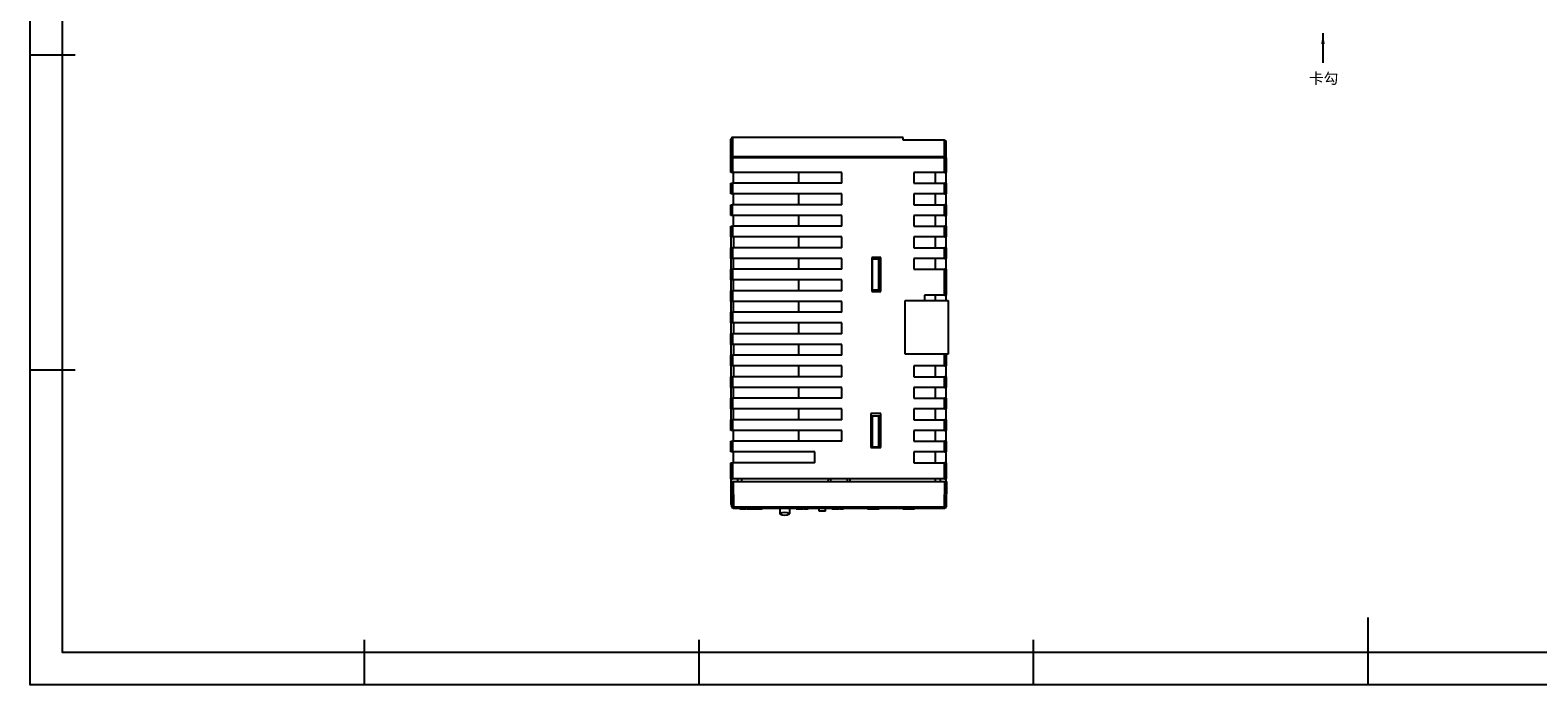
# Model space of a CAD drawing. Header units: millimetres. Extents: x 1931 to 2429, y 62 to 413.
# Tile 1 of 26: x 1931 to 2212, y 62 to 183. Entities that reach past the tile are written whole.
import ezdxf

# ---------------------------------------------------------------- set-up
doc = ezdxf.new("R2010")
doc.units = ezdxf.units.MM
doc.header["$LTSCALE"] = 2
doc.layers.add('HMI-D4', color=250, linetype='Continuous')
doc.layers.add('HMI-D7', color=250, linetype='Continuous')
doc.styles.add('样式 1', font='simhei.ttf', dxfattribs={"height": 1.8})
doc.dimstyles.new('ISO-25', dxfattribs={"dimtxt": 2.5, "dimasz": 2.5, "dimexe": 1.25, "dimexo": 0.625, "dimtad": 1, "dimtxsty": 'Standard', "dimcen": 2.5, "dimadec": 0, "dimazin": 0, "dimtfac": 1, "dimtmove": 0, "dimatfit": 3, "dimfxl": 1, "dimarcsym": 0})

msp = doc.modelspace()

# ---------------------------------------------------------------- linework, layer by layer
at = {"color": 7, "linetype": 'Continuous', "lineweight": 25}
for p, q in [((2061.7, 159.62), (2061.7, 163.12)), ((2062, 163.42), (2062, 159.92)), ((2093.7, 163.42), (2062, 163.42)), ((2093.7, 162.92), (2093.7, 163.42)), ((2101.4, 162.92), (2093.7, 162.92)), ((2101.4, 159.92), (2101.4, 162.92)), ((2101.7, 159.62), (2101.7, 162.62)), ((2062, 159.62), (2062, 159.92)), ((2062, 159.92), (2101.4, 159.92)), ((2101.4, 159.62), (2101.4, 159.92)), ((2061.7, 159.62), (2062, 159.62)), ((2061.7, 156.92), (2061.7, 159.62)), ((2101.4, 159.62), (2062, 159.62)), ((2062, 159.62), (2062, 156.92)), ((2101.7, 159.62), (2101.4, 159.62)), ((2101.4, 156.92), (2101.4, 159.62)), ((2101.7, 159.62), (2101.7, 156.92)), ((2062, 156.92), (2061.7, 156.92)), ((2061.7, 152.92), (2061.7, 154.92)), ((2061.7, 154.92), (2062, 154.92)), ((2082.31, 156.92), (2062, 156.92)), ((2062, 154.92), (2062, 152.92)), ((2082.31, 154.92), (2062, 154.92)), ((2062.2, 154.92), (2062.2, 156.92)), ((2074.31, 154.92), (2074.31, 156.92)), ((2082.31, 154.92), (2082.31, 156.92)), ((2101.4, 156.92), (2095.7, 156.92)), ((2095.7, 156.92), (2095.7, 154.92)), ((2095.7, 154.92), (2101.4, 154.92)), ((2099.7, 156.92), (2099.7, 154.92)), ((2101.4, 156.92), (2101.7, 156.92)), ((2101.4, 152.92), (2101.4, 154.92)), ((2101.7, 154.92), (2101.4, 154.92)), ((2101.7, 154.92), (2101.7, 156.92)), ((2101.7, 154.92), (2101.7, 152.92)), ((2062, 152.92), (2061.7, 152.92)), ((2082.31, 152.92), (2062, 152.92)), ((2062.2, 150.92), (2062.2, 152.92)), ((2074.31, 150.92), (2074.31, 152.92)), ((2082.31, 150.92), (2082.31, 152.92)), ((2101.4, 152.92), (2095.7, 152.92)), ((2095.7, 152.92), (2095.7, 150.92)), ((2099.7, 152.92), (2099.7, 150.92)), ((2101.4, 152.92), (2101.7, 152.92)), ((2101.7, 150.92), (2101.7, 152.92)), ((2061.7, 148.92), (2061.7, 150.92)), ((2061.7, 150.92), (2061.9, 150.92)), ((2061.9, 148.92), (2061.7, 148.92)), ((2061.9, 150.92), (2061.9, 148.92)), ((2082.31, 150.92), (2061.9, 150.92)), ((2082.31, 148.92), (2061.9, 148.92)), ((2062.2, 146.92), (2062.2, 148.92)), ((2074.31, 146.92), (2074.31, 148.92)), ((2082.31, 146.92), (2082.31, 148.92)), ((2095.7, 150.92), (2101.4, 150.92)), ((2101.4, 148.92), (2095.7, 148.92)), ((2095.7, 148.92), (2095.7, 146.92)), ((2099.7, 148.92), (2099.7, 146.92)), ((2101.4, 148.92), (2101.4, 150.92)), ((2101.7, 150.92), (2101.4, 150.92)), ((2101.4, 148.92), (2101.7, 148.92)), ((2101.7, 150.92), (2101.7, 148.92)), ((2101.7, 146.92), (2101.7, 148.92)), ((2061.7, 144.92), (2061.7, 146.92)), ((2061.7, 146.92), (2062, 146.92)), ((2062, 146.92), (2062, 144.92)), ((2082.31, 146.92), (2062, 146.92)), ((2095.7, 146.92), (2101.4, 146.92)), ((2101.4, 144.92), (2101.4, 146.92)), ((2101.7, 146.92), (2101.4, 146.92)), ((2101.7, 146.92), (2101.7, 144.92)), ((2062, 144.92), (2061.7, 144.92)), ((2061.7, 144.92), (2061.7, 142.92)), ((2082.31, 144.92), (2062, 144.92)), ((2062.2, 144.92), (2062.2, 142.92)), ((2074.31, 142.92), (2074.31, 144.92)), ((2082.31, 142.92), (2082.31, 144.92)), ((2101.4, 144.92), (2095.7, 144.92)), ((2095.7, 144.92), (2095.7, 142.92)), ((2099.7, 144.92), (2099.7, 142.92)), ((2101.4, 144.92), (2101.7, 144.92)), ((2101.7, 142.92), (2101.7, 144.92)), ((2061.7, 140.92), (2061.7, 142.92)), ((2061.7, 142.92), (2062, 142.92)), ((2062, 140.92), (2061.7, 140.92)), ((2061.7, 140.92), (2061.7, 138.92)), ((2062, 142.92), (2062, 140.92)), ((2082.31, 142.92), (2062, 142.92)), ((2082.31, 140.92), (2062, 140.92)), ((2062.2, 138.92), (2062.2, 140.92)), ((2074.31, 138.92), (2074.31, 140.92)), ((2082.31, 138.92), (2082.31, 140.92)), ((2089.6, 141.07), (2087.9, 141.07)), ((2087.9, 141.07), (2087.9, 134.77)), ((2087.93, 140.77), (2087.9, 140.77)), ((2087.93, 140.77), (2087.93, 135.07)), ((2089.18, 140.77), (2087.93, 140.77)), ((2089.18, 135.07), (2089.18, 140.77)), ((2089.18, 140.77), (2089.3, 140.77)), ((2089.3, 135.07), (2089.3, 140.77)), ((2089.3, 140.77), (2089.5, 140.77)), ((2089.5, 140.77), (2089.5, 135.07)), ((2089.5, 140.77), (2089.6, 140.77)), ((2089.6, 134.77), (2089.6, 141.07)), ((2095.7, 142.92), (2101.4, 142.92)), ((2101.4, 140.92), (2095.7, 140.92)), ((2095.7, 140.92), (2095.7, 138.92)), ((2099.7, 140.92), (2099.7, 138.92)), ((2101.4, 140.92), (2101.4, 142.92)), ((2101.7, 142.92), (2101.4, 142.92)), ((2101.4, 140.92), (2101.7, 140.92)), ((2101.7, 142.92), (2101.7, 140.92)), ((2101.7, 138.92), (2101.7, 140.92)), ((2061.7, 136.92), (2061.7, 138.92)), ((2061.7, 138.92), (2062, 138.92)), ((2062, 138.92), (2062, 136.92)), ((2082.31, 138.92), (2062, 138.92)), ((2095.7, 138.92), (2101.4, 138.92)), ((2101.4, 134.12), (2101.4, 138.92)), ((2101.7, 138.92), (2101.4, 138.92)), ((2101.7, 138.92), (2101.7, 134.12)), ((2062, 136.92), (2061.7, 136.92)), ((2061.7, 136.92), (2061.7, 134.92)), ((2061.7, 132.92), (2061.7, 134.92)), ((2061.7, 134.92), (2062, 134.92)), ((2082.31, 136.92), (2062, 136.92)), ((2062, 134.92), (2062, 132.92)), ((2082.31, 134.92), (2062, 134.92)), ((2062.2, 134.92), (2062.2, 136.92)), ((2074.31, 134.92), (2074.31, 136.92)), ((2082.31, 134.92), (2082.31, 136.92)), ((2087.9, 135.07), (2087.93, 135.07)), ((2087.9, 134.77), (2089.6, 134.77)), ((2087.93, 135.07), (2089.18, 135.07)), ((2089.18, 135.07), (2089.3, 135.07)), ((2089.3, 135.07), (2089.5, 135.07)), ((2089.6, 135.07), (2089.5, 135.07)), ((2062, 132.92), (2061.7, 132.92)), ((2061.7, 132.92), (2061.7, 130.92)), ((2082.31, 132.92), (2062, 132.92)), ((2062.2, 130.92), (2062.2, 132.92)), ((2074.31, 130.92), (2074.31, 132.92)), ((2082.31, 130.92), (2082.31, 132.92)), ((2094.1, 123.12), (2094.1, 133.12)), ((2094.1, 133.12), (2102.1, 133.12)), ((2101.4, 134.12), (2097.7, 134.12)), ((2097.7, 134.12), (2097.7, 133.12)), ((2099.7, 134.12), (2099.7, 133.12)), ((2101.4, 134.12), (2101.7, 134.12)), ((2101.7, 133.22), (2101.7, 134.12)), ((2102.1, 133.12), (2102.1, 123.12)), ((2061.7, 128.92), (2061.7, 130.92)), ((2061.7, 130.92), (2062, 130.92)), ((2062, 130.92), (2062, 128.92)), ((2082.31, 130.92), (2062, 130.92)), ((2062, 128.92), (2061.7, 128.92)), ((2061.7, 128.92), (2061.7, 126.92)), ((2061.7, 124.92), (2061.7, 126.92)), ((2061.7, 126.92), (2062, 126.92)), ((2082.31, 128.92), (2062, 128.92)), ((2062, 126.92), (2062, 124.92)), ((2082.31, 126.92), (2062, 126.92)), ((2062.2, 128.92), (2062.2, 126.92)), ((2074.31, 126.92), (2074.31, 128.92)), ((2082.31, 126.92), (2082.31, 128.92)), ((2062, 124.92), (2061.7, 124.92)), ((2061.7, 124.92), (2061.7, 122.92)), ((2082.31, 124.92), (2062, 124.92)), ((2062.2, 124.92), (2062.2, 122.92)), ((2074.31, 122.92), (2074.31, 124.92)), ((2082.31, 122.92), (2082.31, 124.92)), ((2061.7, 120.92), (2061.7, 122.92)), ((2061.7, 122.92), (2062, 122.92)), ((2062, 120.92), (2061.7, 120.92)), ((2061.7, 120.92), (2061.7, 118.92)), ((2062, 122.92), (2062, 120.92)), ((2082.31, 122.92), (2062, 122.92)), ((2082.31, 120.92), (2062, 120.92)), ((2062.2, 120.92), (2062.2, 118.92)), ((2074.31, 118.92), (2074.31, 120.92)), ((2082.31, 118.92), (2082.31, 120.92)), ((2102.1, 123.12), (2094.1, 123.12)), ((2101.4, 120.92), (2095.7, 120.92)), ((2095.7, 120.92), (2095.7, 118.92)), ((2099.7, 120.92), (2099.7, 118.92)), ((2101.4, 120.92), (2101.7, 120.92)), ((2101.7, 123.12), (2101.7, 120.92)), ((2101.7, 118.92), (2101.7, 120.92)), ((2061.7, 116.92), (2061.7, 118.92)), ((2061.7, 118.92), (2062, 118.92)), ((2062, 118.92), (2062, 116.92)), ((2082.31, 118.92), (2062, 118.92)), ((2095.7, 118.92), (2101.4, 118.92)), ((2101.4, 116.92), (2101.4, 118.92)), ((2101.7, 118.92), (2101.4, 118.92)), ((2101.7, 118.92), (2101.7, 116.92)), ((2062, 116.92), (2061.7, 116.92)), ((2061.7, 116.92), (2061.7, 114.92)), ((2082.31, 116.92), (2062, 116.92)), ((2062.2, 114.92), (2062.2, 116.92)), ((2074.31, 114.92), (2074.31, 116.92)), ((2082.31, 114.92), (2082.31, 116.92)), ((2101.4, 116.92), (2095.7, 116.92)), ((2095.7, 116.92), (2095.7, 114.92)), ((2099.7, 116.92), (2099.7, 114.92)), ((2101.4, 116.92), (2101.7, 116.92)), ((2101.7, 114.92), (2101.7, 116.92)), ((2061.7, 112.92), (2061.7, 114.92)), ((2061.7, 114.92), (2062, 114.92)), ((2062, 112.92), (2061.7, 112.92)), ((2061.7, 112.92), (2061.7, 110.92)), ((2062, 114.92), (2062, 112.92)), ((2082.31, 114.92), (2062, 114.92)), ((2082.31, 112.92), (2062, 112.92)), ((2062.2, 110.92), (2062.2, 112.92)), ((2074.31, 110.92), (2074.31, 112.92)), ((2082.31, 110.92), (2082.31, 112.92)), ((2095.7, 114.92), (2101.4, 114.92)), ((2101.4, 112.92), (2095.7, 112.92)), ((2095.7, 112.92), (2095.7, 110.92)), ((2099.7, 112.92), (2099.7, 110.92)), ((2101.4, 112.92), (2101.4, 114.92)), ((2101.7, 114.92), (2101.4, 114.92)), ((2101.4, 112.92), (2101.7, 112.92)), ((2101.7, 114.92), (2101.7, 112.92)), ((2101.7, 110.92), (2101.7, 112.92)), ((2061.7, 108.92), (2061.7, 110.92)), ((2061.7, 110.92), (2062, 110.92)), ((2062, 110.92), (2062, 108.92)), ((2082.31, 110.92), (2062, 110.92)), ((2089.6, 112.07), (2087.7, 112.07)), ((2087.7, 112.07), (2087.7, 105.77)), ((2087.7, 111.57), (2087.93, 111.57)), ((2087.93, 111.57), (2087.93, 105.87)), ((2089.18, 111.57), (2087.93, 111.57)), ((2089.18, 105.87), (2089.18, 111.57)), ((2089.3, 111.57), (2089.18, 111.57)), ((2089.5, 111.57), (2089.3, 111.57)), ((2089.3, 105.87), (2089.3, 111.57)), ((2089.5, 111.57), (2089.5, 105.87)), ((2089.5, 111.57), (2089.6, 111.57)), ((2089.6, 105.77), (2089.6, 112.07)), ((2095.7, 110.92), (2101.4, 110.92)), ((2101.4, 108.92), (2101.4, 110.92)), ((2101.7, 110.92), (2101.4, 110.92)), ((2101.7, 110.92), (2101.7, 108.92)), ((2062, 108.92), (2061.7, 108.92)), ((2061.7, 104.92), (2061.7, 106.92)), ((2061.7, 106.92), (2062, 106.92)), ((2082.31, 108.92), (2062, 108.92)), ((2062, 106.92), (2062, 104.92)), ((2082.31, 106.92), (2062, 106.92)), ((2062.2, 106.92), (2062.2, 108.92)), ((2074.31, 106.92), (2074.31, 108.92)), ((2082.31, 106.92), (2082.31, 108.92)), ((2101.4, 108.92), (2095.7, 108.92)), ((2095.7, 108.92), (2095.7, 106.92)), ((2095.7, 106.92), (2101.4, 106.92)), ((2099.7, 108.92), (2099.7, 106.92)), ((2101.4, 108.92), (2101.7, 108.92)), ((2101.4, 104.92), (2101.4, 106.92)), ((2101.7, 106.92), (2101.4, 106.92)), ((2101.7, 106.92), (2101.7, 108.92)), ((2101.7, 106.92), (2101.7, 104.92)), ((2062, 104.92), (2061.7, 104.92)), ((2077.31, 104.92), (2062, 104.92)), ((2062.2, 102.92), (2062.2, 104.92)), ((2077.31, 102.92), (2077.31, 104.92)), ((2087.7, 105.87), (2087.93, 105.87)), ((2087.7, 105.77), (2089.6, 105.77)), ((2087.93, 105.87), (2089.18, 105.87)), ((2089.18, 105.87), (2089.3, 105.87)), ((2089.3, 105.87), (2089.5, 105.87)), ((2089.6, 105.87), (2089.5, 105.87)), ((2101.4, 104.92), (2095.7, 104.92)), ((2095.7, 104.92), (2095.7, 102.92)), ((2099.7, 104.92), (2099.7, 102.92)), ((2101.4, 104.92), (2101.7, 104.92)), ((2101.7, 102.92), (2101.7, 104.92)), ((2061.7, 99.92), (2061.7, 102.92)), ((2061.7, 102.92), (2062, 102.92)), ((2062, 102.92), (2062, 99.92)), ((2077.31, 102.92), (2062, 102.92)), ((2095.7, 102.92), (2101.4, 102.92)), ((2101.4, 99.92), (2101.4, 102.92)), ((2101.7, 102.92), (2101.4, 102.92)), ((2101.7, 102.92), (2101.7, 99.92)), ((2061.7, 99.92), (2062, 99.92)), ((2061.7, 99.92), (2061.7, 95.22)), ((2061.88, 94.72), (2061.8, 99.42)), ((2101.4, 99.92), (2062, 99.92)), ((2062.1, 99.42), (2062.18, 94.72)), ((2062.1, 99.42), (2101.5, 99.42)), ((2063, 99.42), (2063, 99.92)), ((2063.7, 99.42), (2063.7, 99.92)), ((2079.8, 99.42), (2079.83, 99.92)), ((2099.7, 99.92), (2099.7, 99.42)), ((2100.6, 99.92), (2100.6, 99.42)), ((2101.4, 99.92), (2101.7, 99.92)), ((2101.41, 94.72), (2101.5, 99.42)), ((2101.7, 99.42), (2101.7, 99.92)), ((2101.8, 99.42), (2101.71, 94.72)), ((2062.18, 94.72), (2101.41, 94.72)), ((2062.18, 94.72), (2062.18, 94.42)), ((2101.41, 94.42), (2062.18, 94.42)), ((2063.35, 94.32), (2063.35, 94.42)), ((2063.36, 94.32), (2063.36, 94.42)), ((2063.36, 94.32), (2063.54, 94.32)), ((2063.54, 94.32), (2063.54, 94.42)), ((2063.54, 94.32), (2064.01, 94.32)), ((2064.01, 94.32), (2064.01, 94.42)), ((2064.2, 94.32), (2064.2, 94.42)), ((2064.49, 94.32), (2064.49, 94.42)), ((2064.59, 94.32), (2064.59, 94.42)), ((2064.59, 94.32), (2064.78, 94.32)), ((2064.78, 94.32), (2064.78, 94.42)), ((2064.78, 94.32), (2064.97, 94.32)), ((2064.97, 94.32), (2064.97, 94.42)), ((2065.03, 94.32), (2065.03, 94.42)), ((2065.09, 94.32), (2065.09, 94.42)), ((2065.09, 94.32), (2065.35, 94.32)), ((2065.35, 94.32), (2065.35, 94.42)), ((2065.35, 94.32), (2065.57, 94.32)), ((2065.57, 94.32), (2065.57, 94.42)), ((2065.57, 94.32), (2065.75, 94.32)), ((2065.75, 94.32), (2065.75, 94.42)), ((2065.85, 94.32), (2065.85, 94.42)), ((2065.91, 94.32), (2065.91, 94.42)), ((2065.91, 94.32), (2066.1, 94.32)), ((2066.1, 94.32), (2066.1, 94.42)), ((2066.1, 94.32), (2066.29, 94.32)), ((2066.29, 94.32), (2066.29, 94.42)), ((2066.29, 94.32), (2066.4, 94.32)), ((2066.4, 94.32), (2066.4, 94.42)), ((2066.4, 94.32), (2066.96, 94.32)), ((2066.96, 94.32), (2066.96, 94.42)), ((2066.96, 94.32), (2067.01, 94.32)), ((2067.39, 94.32), (2067.39, 94.42)), ((2067.39, 94.32), (2067.5, 94.32)), ((2067.5, 94.32), (2067.5, 94.42)), ((2070.8, 94.42), (2070.8, 93.39)), ((2072.6, 94.42), (2072.6, 93.39)), ((2073.84, 94.32), (2073.84, 94.42)), ((2073.84, 94.32), (2073.97, 94.32)), ((2073.97, 94.32), (2073.97, 94.42)), ((2073.97, 94.32), (2074.03, 94.32)), ((2074.03, 94.32), (2074.03, 94.42)), ((2074.03, 94.32), (2074.25, 94.32)), ((2074.25, 94.32), (2074.25, 94.42)), ((2074.25, 94.32), (2074.48, 94.32)), ((2074.48, 94.32), (2074.48, 94.42)), ((2074.48, 94.32), (2074.49, 94.32)), ((2074.54, 94.32), (2074.54, 94.42)), ((2074.63, 94.32), (2074.63, 94.42)), ((2074.63, 94.32), (2074.85, 94.32)), ((2074.85, 94.32), (2074.85, 94.42)), ((2074.85, 94.32), (2075.07, 94.32)), ((2075.07, 94.32), (2075.07, 94.42)), ((2075.07, 94.32), (2075.14, 94.32)), ((2075.14, 94.32), (2075.14, 94.42)), ((2075.14, 94.32), (2075.15, 94.32)), ((2075.15, 94.32), (2075.15, 94.42)), ((2075.18, 94.32), (2075.18, 94.42)), ((2075.23, 94.32), (2075.23, 94.42)), ((2075.64, 94.32), (2075.64, 94.42)), ((2075.69, 94.32), (2075.79, 94.32)), ((2076.05, 94.32), (2076.05, 94.42)), ((2076.07, 94.32), (2076.07, 94.42)), ((2078.1, 93.92), (2078.1, 94.42)), ((2079.3, 93.92), (2078.1, 93.92)), ((2079.3, 93.92), (2079.3, 94.42)), ((2080.45, 94.32), (2080.45, 94.42)), ((2080.45, 94.32), (2080.59, 94.32)), ((2080.59, 94.32), (2080.59, 94.42)), ((2080.59, 94.32), (2080.65, 94.32)), ((2080.65, 94.32), (2080.65, 94.42)), ((2080.65, 94.32), (2080.87, 94.32)), ((2080.87, 94.32), (2080.87, 94.42)), ((2080.87, 94.32), (2081.09, 94.32)), ((2081.09, 94.32), (2081.09, 94.42)), ((2081.09, 94.32), (2081.11, 94.32)), ((2081.16, 94.32), (2081.16, 94.42)), ((2081.24, 94.32), (2081.24, 94.42)), ((2081.24, 94.32), (2081.47, 94.32)), ((2081.47, 94.32), (2081.47, 94.42)), ((2081.47, 94.32), (2081.69, 94.32)), ((2081.69, 94.32), (2081.69, 94.42)), ((2081.69, 94.32), (2081.75, 94.32)), ((2081.75, 94.32), (2081.75, 94.42)), ((2081.75, 94.32), (2081.77, 94.32)), ((2081.77, 94.32), (2081.77, 94.42)), ((2081.83, 94.32), (2081.83, 94.42)), ((2081.84, 94.32), (2081.84, 94.42)), ((2081.86, 94.32), (2081.86, 94.42)), ((2081.86, 94.32), (2081.88, 94.32)), ((2081.88, 94.32), (2081.88, 94.42)), ((2081.88, 94.32), (2082.01, 94.32)), ((2081.96, 94.32), (2081.96, 94.42)), ((2082.32, 94.32), (2082.32, 94.42)), ((2082.32, 94.32), (2082.42, 94.32)), ((2082.42, 94.32), (2082.42, 94.42)), ((2082.42, 94.32), (2082.62, 94.32)), ((2082.62, 94.32), (2082.62, 94.42)), ((2082.67, 94.32), (2082.68, 94.32)), ((2082.68, 94.32), (2082.68, 94.42)), ((2087.07, 94.32), (2087.07, 94.42)), ((2087.07, 94.32), (2087.2, 94.32)), ((2087.2, 94.32), (2087.2, 94.42)), ((2087.2, 94.32), (2087.27, 94.32)), ((2087.27, 94.32), (2087.27, 94.42)), ((2087.27, 94.32), (2087.49, 94.32)), ((2087.49, 94.32), (2087.49, 94.42)), ((2087.49, 94.32), (2087.71, 94.32)), ((2087.71, 94.32), (2087.71, 94.42)), ((2087.71, 94.32), (2087.73, 94.32)), ((2087.78, 94.32), (2087.78, 94.42)), ((2087.86, 94.32), (2087.86, 94.42)), ((2087.86, 94.32), (2088.09, 94.32)), ((2088.09, 94.32), (2088.09, 94.42)), ((2088.09, 94.32), (2088.31, 94.32)), ((2088.31, 94.32), (2088.31, 94.42)), ((2088.31, 94.32), (2088.37, 94.32)), ((2088.37, 94.32), (2088.37, 94.42)), ((2088.37, 94.32), (2088.39, 94.32)), ((2088.39, 94.32), (2088.39, 94.42)), ((2088.43, 94.32), (2088.43, 94.42)), ((2088.45, 94.32), (2088.45, 94.42)), ((2088.86, 94.32), (2088.86, 94.42)), ((2089.25, 94.32), (2089.25, 94.42)), ((2089.27, 94.32), (2089.27, 94.42)), ((2089.29, 94.32), (2089.29, 94.42)), ((2089.3, 94.32), (2089.3, 94.42)), ((2093.69, 94.32), (2093.69, 94.42)), ((2093.69, 94.32), (2093.82, 94.32)), ((2093.82, 94.32), (2093.82, 94.42)), ((2093.82, 94.32), (2093.89, 94.32)), ((2093.89, 94.32), (2093.89, 94.42)), ((2093.89, 94.32), (2094.11, 94.32)), ((2094.11, 94.32), (2094.11, 94.42)), ((2094.11, 94.32), (2094.33, 94.32)), ((2094.33, 94.32), (2094.33, 94.42)), ((2094.33, 94.32), (2094.35, 94.32)), ((2094.4, 94.32), (2094.4, 94.42)), ((2094.48, 94.32), (2094.48, 94.42)), ((2094.48, 94.32), (2094.7, 94.32)), ((2094.7, 94.32), (2094.7, 94.42)), ((2094.7, 94.32), (2094.93, 94.32)), ((2094.93, 94.32), (2094.93, 94.42)), ((2094.93, 94.32), (2094.99, 94.32)), ((2094.99, 94.32), (2094.99, 94.42)), ((2094.99, 94.32), (2095.01, 94.32)), ((2095.01, 94.32), (2095.01, 94.42)), ((2095.08, 94.32), (2095.08, 94.42)), ((2095.1, 94.32), (2095.1, 94.42)), ((2095.47, 94.32), (2095.47, 94.42)), ((2095.84, 94.32), (2095.84, 94.42)), ((2095.91, 94.32), (2095.91, 94.42)), ((2095.92, 94.32), (2095.92, 94.42)), ((2101.41, 94.72), (2101.41, 94.42))]:
    msp.add_line(p, q, dxfattribs=at)
at = {"color": 8, "linetype": 'Continuous', "lineweight": 25}
for p, q in [((2101.4, 120.92), (2101.4, 123.12)), ((2080.21, 99.92), (2080.2, 99.42)), ((2083.4, 99.42), (2083.38, 99.92))]:
    msp.add_line(p, q, dxfattribs=at)
at = {"color": 7, "linetype": 'Continuous', "lineweight": 25, "flags": 128}
msp.add_lwpolyline([(2101.7, 133.22), (2101.69, 133.16), (2101.68, 133.12)], dxfattribs=at)
at = {"color": 7, "linetype": 'Continuous', "lineweight": 25}
for centre, radius, start, end in [((2062, 159.62), 0.3, 90, 180), ((2101.4, 159.62), 0.3, 0, 90), ((2062, 95.22), 0.3, 180, 246.0341), ((2062.03, 99.01), 4.3, 268.0016, 271.9984), ((2062.18, 94.72), 0.3, 181, 270), ((2071.7, 91.93), 1.72, 58.4527, 121.5473), ((2071.7, 94.86), 1.72, 238.4527, 301.5473), ((2101.56, 99.01), 4.3, 268.0016, 271.9984), ((2101.41, 94.72), 0.3, 270, 359)]:
    msp.add_arc(centre, radius, start, end, dxfattribs=at)
for points, knots in [([(2062, 163.42), (2061.93, 163.42), (2061.84, 163.39), (2061.73, 163.27), (2061.7, 163.19), (2061.7, 163.12)], [0, 0, 0, 0, 0.5, 0.5, 1, 1, 1, 1]), ([(2101.4, 162.92), (2101.41, 162.92), (2101.44, 162.92), (2101.49, 162.91), (2101.53, 162.89), (2101.57, 162.86), (2101.62, 162.82), (2101.68, 162.74), (2101.69, 162.67), (2101.7, 162.62)], [0, 0, 0, 0, 0.093989, 0.190973, 0.291111, 0.39455, 0.501421, 0.711145, 1, 1, 1, 1]), ([(2061.8, 99.42), (2061.8, 99.42), (2061.83, 99.42), (2061.94, 99.42), (2062.03, 99.42), (2062.1, 99.42)], [0, 0, 0, 0, 0.5, 0.5, 1, 1, 1, 1]), ([(2101.5, 99.42), (2101.57, 99.42), (2101.65, 99.42), (2101.77, 99.42), (2101.8, 99.42), (2101.8, 99.42)], [0, 0, 0, 0, 0.5, 0.5, 1, 1, 1, 1]), ([(2064.2, 94.32), (2064.24, 94.32), (2064.28, 94.32), (2064.36, 94.32), (2064.39, 94.32), (2064.44, 94.32), (2064.46, 94.32), (2064.49, 94.32), (2064.49, 94.32), (2064.49, 94.32)], [0, 0, 0, 0, 0.25, 0.25, 0.5, 0.5, 0.75, 0.75, 1, 1, 1, 1]), ([(2064.24, 94.32), (2064.24, 94.32), (2064.28, 94.32), (2064.33, 94.32), (2064.34, 94.32), (2064.34, 94.32)], [0, 0, 0, 0, 0.029796, 0.514442, 1, 1, 1, 1]), ([(2066.96, 94.32), (2067.01, 94.32), (2067.07, 94.32), (2067.17, 94.32), (2067.22, 94.32), (2067.31, 94.32), (2067.34, 94.32), (2067.38, 94.32), (2067.39, 94.32), (2067.39, 94.32)], [0, 0, 0, 0, 0.25, 0.25, 0.5, 0.5, 0.75, 0.75, 1, 1, 1, 1]), ([(2074.48, 94.32), (2074.49, 94.32), (2074.5, 94.32), (2074.52, 94.32), (2074.53, 94.32), (2074.54, 94.32), (2074.54, 94.32), (2074.54, 94.32)], [0, 0, 0, 0, 0.5, 0.5, 0.75, 0.75, 1, 1, 1, 1]), ([(2075.23, 94.32), (2075.23, 94.32), (2075.23, 94.32), (2075.25, 94.32), (2075.27, 94.32), (2075.33, 94.32), (2075.37, 94.32), (2075.49, 94.32), (2075.57, 94.32), (2075.64, 94.32)], [0, 0, 0, 0, 0.25, 0.25, 0.5, 0.5, 0.75, 0.75, 1, 1, 1, 1]), ([(2075.64, 94.32), (2075.67, 94.32), (2075.71, 94.32), (2075.78, 94.32), (2075.82, 94.32), (2075.88, 94.32), (2075.9, 94.32), (2075.95, 94.32), (2075.97, 94.32), (2076.01, 94.32), (2076.03, 94.32), (2076.05, 94.32), (2076.05, 94.32), (2076.05, 94.32)], [0, 0, 0, 0, 0.125, 0.125, 0.25, 0.25, 0.375, 0.375, 0.5, 0.5, 0.75, 0.75, 1, 1, 1, 1]), ([(2081.09, 94.32), (2081.11, 94.32), (2081.12, 94.32), (2081.14, 94.32), (2081.14, 94.32), (2081.15, 94.32), (2081.16, 94.32), (2081.16, 94.32)], [0, 0, 0, 0, 0.5, 0.5, 0.75, 0.75, 1, 1, 1, 1]), ([(2081.96, 94.32), (2082.03, 94.32), (2082.1, 94.32), (2082.19, 94.32), (2082.22, 94.32), (2082.27, 94.32), (2082.3, 94.32), (2082.32, 94.32)], [0, 0, 0, 0, 0.5, 0.5, 0.75, 0.75, 1, 1, 1, 1]), ([(2087.71, 94.32), (2087.72, 94.32), (2087.74, 94.32), (2087.76, 94.32), (2087.76, 94.32), (2087.77, 94.32), (2087.78, 94.32), (2087.78, 94.32)], [0, 0, 0, 0, 0.5, 0.5, 0.75, 0.75, 1, 1, 1, 1]), ([(2088.45, 94.32), (2088.45, 94.32), (2088.46, 94.32), (2088.5, 94.32), (2088.53, 94.32), (2088.61, 94.32), (2088.66, 94.32), (2088.76, 94.32), (2088.81, 94.32), (2088.86, 94.32)], [0, 0, 0, 0, 0.25, 0.25, 0.5, 0.5, 0.75, 0.75, 1, 1, 1, 1]), ([(2088.86, 94.32), (2088.91, 94.32), (2088.96, 94.32), (2089.05, 94.32), (2089.1, 94.32), (2089.17, 94.32), (2089.2, 94.32), (2089.25, 94.32), (2089.25, 94.32), (2089.25, 94.32)], [0, 0, 0, 0, 0.25, 0.25, 0.5, 0.5, 0.75, 0.75, 1, 1, 1, 1]), ([(2094.33, 94.32), (2094.34, 94.32), (2094.36, 94.32), (2094.37, 94.32), (2094.38, 94.32), (2094.39, 94.32), (2094.4, 94.32), (2094.4, 94.32)], [0, 0, 0, 0, 0.5, 0.5, 0.75, 0.75, 1, 1, 1, 1]), ([(2095.1, 94.32), (2095.11, 94.32), (2095.12, 94.32), (2095.16, 94.32), (2095.19, 94.32), (2095.26, 94.32), (2095.3, 94.32), (2095.38, 94.32), (2095.43, 94.32), (2095.47, 94.32)], [0, 0, 0, 0, 0.25, 0.25, 0.5, 0.5, 0.75, 0.75, 1, 1, 1, 1]), ([(2095.47, 94.32), (2095.52, 94.32), (2095.57, 94.32), (2095.65, 94.32), (2095.69, 94.32), (2095.76, 94.32), (2095.79, 94.32), (2095.82, 94.32), (2095.83, 94.32), (2095.84, 94.32), (2095.84, 94.32), (2095.84, 94.32)], [0, 0, 0, 0, 0.25, 0.25, 0.5, 0.5, 0.75, 0.75, 0.875, 0.875, 1, 1, 1, 1])]:
    msp.add_open_spline(points, degree=3, knots=knots, dxfattribs=at)
for points in [[(2083.77, 99.92), (2083.78, 99.75), (2083.78, 99.59), (2083.79, 99.42)], [(2064.01, 94.32), (2064.07, 94.32), (2064.14, 94.32), (2064.2, 94.32)], [(2064.97, 94.32), (2064.99, 94.32), (2065.01, 94.32), (2065.03, 94.32)], [(2065.03, 94.32), (2065.05, 94.32), (2065.07, 94.32), (2065.09, 94.32)], [(2065.75, 94.32), (2065.79, 94.32), (2065.82, 94.32), (2065.85, 94.32)], [(2065.85, 94.32), (2065.87, 94.32), (2065.89, 94.32), (2065.91, 94.32)], [(2074.54, 94.32), (2074.57, 94.32), (2074.6, 94.32), (2074.63, 94.32)], [(2081.16, 94.32), (2081.19, 94.32), (2081.22, 94.32), (2081.24, 94.32)], [(2087.78, 94.32), (2087.81, 94.32), (2087.83, 94.32), (2087.86, 94.32)], [(2094.4, 94.32), (2094.42, 94.32), (2094.45, 94.32), (2094.48, 94.32)]]:
    msp.add_open_spline(points, degree=3, dxfattribs=at)
at = {"layer": 'HMI-D4', "color": 0}
for points in [[(2428.94, 413.37), (2428.94, 61.58), (1931.4, 61.58), (1931.4, 413.37)], [(2422.94, 407.37), (2422.94, 67.58), (1937.4, 67.58), (1937.4, 407.37)]]:
    msp.add_lwpolyline(points, close=True, dxfattribs=at)
for points in [[(1931.4, 178.84), (1939.78, 178.84)], [(1931.4, 120.21), (1939.78, 120.21)], [(2180.17, 61.58), (2180.17, 74.14)], [(1993.59, 61.58), (1993.59, 69.95)], [(2055.79, 61.58), (2055.79, 69.95)], [(2117.98, 61.58), (2117.98, 69.95)]]:
    msp.add_lwpolyline(points, dxfattribs=at)

# ---------------------------------------------------------------- texts
at = {"layer": 'HMI-D7', "insert": (2169.18, 173.2), "char_height": 2, "width": 31.4407, "attachment_point": 7, "style": '样式 1'}
msp.add_mtext('{\\C7;卡勾}', dxfattribs=at)

# ---------------------------------------------------------------- leaders
at = {"layer": 'HMI-D4', "color": 0}
msp.add_leader([(2171.78, 182.82), (2171.78, 177.34)], dimstyle='ISO-25', override={"dimtxt": 5, "dimasz": 2, "dimexe": 1, "dimexo": 0, "dimgap": 1, "dimtih": 1, "dimtoh": 1, "dimdec": 1, "dimzin": 0, "dimadec": 2, "dimtol": 1, "dimtp": 0.5, "dimtm": 0.5, "dimtzin": 0}, dxfattribs=at)

doc.saveas('drawing.dxf')
